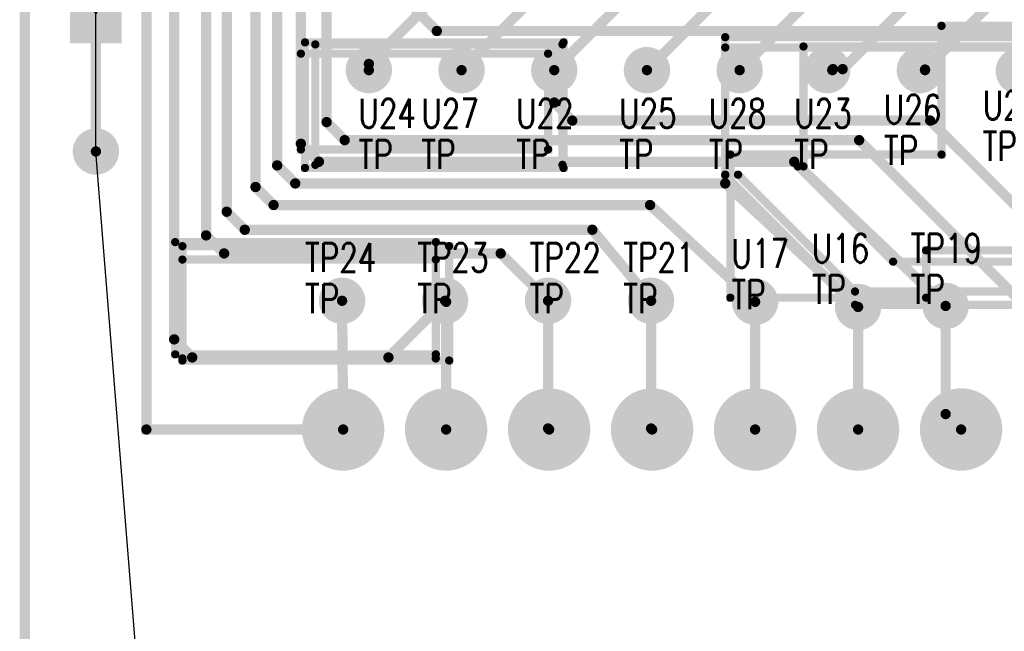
# Model space of a CAD drawing. Extents: x 22 to 3079, y -510 to 5425.
# Tile 3 of 15: x 86 to 1042, y 1804 to 2398. Entities that reach past the tile are written whole.
import ezdxf

# ---------------------------------------------------------------- set-up
doc = ezdxf.new("R2010")
doc.units = 0
for name, pattern in [('P5', [2, 1, 1]), ('TRACK180', [2, 1, 1]), ('TRACK203', [2, 1, 1]), ('TRACK204', [2, 1, 1]), ('TRACK207', [2, 1, 1]), ('TRACK208', [2, 1, 1]), ('TRACK209', [2, 1, 1]), ('TRACK260', [2, 1, 1]), ('TRACK261', [2, 1, 1]), ('TRACK263', [2, 1, 1]), ('TRACK264', [2, 1, 1]), ('TRACK265', [2, 1, 1]), ('TRACK266', [2, 1, 1]), ('TRACK268', [2, 1, 1]), ('TRACK313', [2, 1, 1]), ('TRACK314', [2, 1, 1]), ('TRACK315', [2, 1, 1]), ('TRACK316', [2, 1, 1]), ('TRACK317', [2, 1, 1]), ('TRACK320', [2, 1, 1]), ('TRACK321', [2, 1, 1]), ('TRACK322', [2, 1, 1]), ('TRACK341', [2, 1, 1]), ('TRACK376', [2, 1, 1]), ('TRACK377', [2, 1, 1]), ('TRACK59', [2, 1, 1]), ('TRACK83', [2, 1, 1]), ('TRACK84', [2, 1, 1])]:
    doc.linetypes.add(name, pattern=pattern)
for name, color, linetype in [('CONNECTION', 202, 'CONTINUOUS'), ('COPPER_CUTOUT01', 168, 'CONTINUOUS'), ('DRIL_PLTE_THRU', 12, 'CONTINUOUS'), ('PADS_BOTTOM04', 152, 'CONTINUOUS'), ('PADS_INNER', 1, 'CONTINUOUS'), ('PADS_TOP01', 1, 'CONTINUOUS'), ('PADS_XR25', 168, 'CONTINUOUS'), ('PART_NAME_TOP', 52, 'CONTINUOUS'), ('PART_TOP', 132, 'CONTINUOUS'), ('REFDES', 132, 'CONTINUOUS'), ('TRACK01', 1, 'CONTINUOUS'), ('TRACK03', 5, 'CONTINUOUS'), ('VIA', 1, 'CONTINUOUS')]:
    doc.layers.add(name, color=color, linetype=linetype)
doc.styles.add('W5', font='simplex', dxfattribs={"width": 0.75})

# ---------------------------------------------------------------- blocks, each defined once
blk = doc.blocks.new('PADS_BLOCK_UNUSED2')
at = {"layer": 'DRIL_PLTE_THRU', "const_width": 1.5}
blk.add_lwpolyline([(0, -0.75, 1), (0, 0.75, 1)], format="xyb", close=True, dxfattribs=at)
at = {"layer": 'PADS_BOTTOM04'}
blk.add_lwpolyline([(0, 0, 1), (0, 0, 1)], format="xyb", close=True, dxfattribs=at)
at = {"layer": 'PADS_INNER'}
blk.add_lwpolyline([(0, 0, 1), (0, 0, 1)], format="xyb", close=True, dxfattribs=at)
at = {"layer": 'PADS_TOP01', "const_width": 50}
blk.add_lwpolyline([(-30, 0), (30, 0)], dxfattribs=at)
blk = doc.blocks.new('SYM_BLOCK_UNUSED1')
for p in [(-45, 0), (45, 0)]:
    blk.add_blockref('PADS_BLOCK_UNUSED2', p)
blk = doc.blocks.new('PART_TOP17')
blk.add_blockref('SYM_BLOCK_UNUSED1', (0, 0))
at = {"layer": 'PART_NAME_TOP', "style": 'W5', "width": 0.75}
blk.add_text('0805', height=28, dxfattribs=at).set_placement((-204, -55))
at = {"layer": 'REFDES', "style": 'W5', "width": 0.75}
blk.add_text('C8', height=28, dxfattribs=at).set_placement((-204, -15))
blk = doc.blocks.new('PADS_BLOCK_UNUSED19')
at = {"layer": 'DRIL_PLTE_THRU', "const_width": 15.5}
blk.add_lwpolyline([(0, -7.75, 1), (0, 7.75, 1)], format="xyb", close=True, dxfattribs=at)
at = {"layer": 'PADS_BOTTOM04', "const_width": 22.5}
blk.add_lwpolyline([(0, -11.25, 1), (0, 11.25, 1)], format="xyb", close=True, dxfattribs=at)
at = {"layer": 'PADS_INNER', "const_width": 22.5}
blk.add_lwpolyline([(0, -11.25, 1), (0, 11.25, 1)], format="xyb", close=True, dxfattribs=at)
at = {"layer": 'PADS_TOP01', "const_width": 22.5}
blk.add_lwpolyline([(0, -11.25, 1), (0, 11.25, 1)], format="xyb", close=True, dxfattribs=at)
at = {"layer": 'PADS_XR25', "const_width": 22.5}
blk.add_lwpolyline([(0, -11.25, 1), (0, 11.25, 1)], format="xyb", close=True, dxfattribs=at)
blk = doc.blocks.new('SYM_BLOCK_UNUSED6')
blk.add_blockref('PADS_BLOCK_UNUSED19', (0, -1))
blk = doc.blocks.new('PART_TOP74')
blk.add_blockref('SYM_BLOCK_UNUSED6', (0, 0))
at = {"layer": 'PART_NAME_TOP', "style": 'W5', "width": 0.75}
blk.add_text('TP', height=28, rotation=90, dxfattribs=at).set_placement((-2, -35))
at = {"layer": 'REFDES', "style": 'W5', "width": 0.75}
blk.add_text('TP19', height=28, rotation=90, dxfattribs=at).set_placement((-42, -35))
blk = doc.blocks.new('PART_TOP76')
blk.add_blockref('SYM_BLOCK_UNUSED6', (0, 0))
at = {"layer": 'PART_NAME_TOP', "style": 'W5', "width": 0.75}
blk.add_text('TP', height=28, rotation=90, dxfattribs=at).set_placement((12, -28))
at = {"layer": 'REFDES', "style": 'W5', "width": 0.75}
blk.add_text('TP21', height=28, rotation=90, dxfattribs=at).set_placement((-28, -28))
blk = doc.blocks.new('PART_TOP77')
blk.add_blockref('SYM_BLOCK_UNUSED6', (0, 0))
at = {"layer": 'PART_NAME_TOP', "style": 'W5', "width": 0.75}
blk.add_text('TP', height=28, rotation=90, dxfattribs=at).set_placement((12, -19))
at = {"layer": 'REFDES', "style": 'W5', "width": 0.75}
blk.add_text('TP22', height=28, rotation=90, dxfattribs=at).set_placement((-28, -19))
blk = doc.blocks.new('PART_TOP78')
blk.add_blockref('SYM_BLOCK_UNUSED6', (0, 0))
at = {"layer": 'PART_NAME_TOP', "style": 'W5', "width": 0.75}
blk.add_text('TP', height=28, rotation=90, dxfattribs=at).set_placement((12, -28))
at = {"layer": 'REFDES', "style": 'W5', "width": 0.75}
blk.add_text('TP23', height=28, rotation=90, dxfattribs=at).set_placement((-28, -28))
blk = doc.blocks.new('PART_TOP79')
blk.add_blockref('SYM_BLOCK_UNUSED6', (0, 0))
at = {"layer": 'PART_NAME_TOP', "style": 'W5', "width": 0.75}
blk.add_text('TP', height=28, rotation=90, dxfattribs=at).set_placement((12, -37))
at = {"layer": 'REFDES', "style": 'W5', "width": 0.75}
blk.add_text('TP24', height=28, rotation=90, dxfattribs=at).set_placement((-28, -37))
blk = doc.blocks.new('PADS_BLOCK_UNUSED3')
at = {"layer": 'DRIL_PLTE_THRU', "const_width": 19}
blk.add_lwpolyline([(0, -9.5, 1), (0, 9.5, 1)], format="xyb", close=True, dxfattribs=at)
at = {"layer": 'PADS_BOTTOM04', "const_width": 30}
blk.add_lwpolyline([(0, -15, 1), (0, 15, 1)], format="xyb", close=True, dxfattribs=at)
at = {"layer": 'PADS_INNER', "const_width": 30}
blk.add_lwpolyline([(0, -15, 1), (0, 15, 1)], format="xyb", close=True, dxfattribs=at)
at = {"layer": 'PADS_TOP01', "const_width": 30}
blk.add_lwpolyline([(0, -15, 1), (0, 15, 1)], format="xyb", close=True, dxfattribs=at)
at = {"layer": 'PADS_XR25', "const_width": 40}
blk.add_lwpolyline([(0, -20, 1), (0, 20, 1)], format="xyb", close=True, dxfattribs=at)
blk = doc.blocks.new('SYM_BLOCK_UNUSED12')
for p in [(0, 600), (100, 600), (200, 600), (300, 600), (400, 600), (500, 600), (600, 600)]:
    blk.add_blockref('PADS_BLOCK_UNUSED3', p)
blk = doc.blocks.new('PART_TOP85')
blk.add_blockref('SYM_BLOCK_UNUSED12', (0, 0))
blk = doc.blocks.new('PART_TOP94')
blk.add_blockref('SYM_BLOCK_UNUSED6', (0, 0))
at = {"layer": 'PART_NAME_TOP', "style": 'W5', "width": 0.75}
blk.add_text('TP', height=28, dxfattribs=at).set_placement((-45, 2))
at = {"layer": 'REFDES', "style": 'W5', "width": 0.75}
blk.add_text('U16', height=28, dxfattribs=at).set_placement((-45, 42))
blk = doc.blocks.new('PART_TOP95')
blk.add_blockref('SYM_BLOCK_UNUSED6', (0, 0))
at = {"layer": 'PART_NAME_TOP', "style": 'W5', "width": 0.75}
blk.add_text('TP', height=28, dxfattribs=at).set_placement((-23, -8))
at = {"layer": 'REFDES', "style": 'W5', "width": 0.75}
blk.add_text('U17', height=28, dxfattribs=at).set_placement((-23, 32))
blk = doc.blocks.new('PART_TOP109')
blk.add_blockref('SYM_BLOCK_UNUSED6', (0, 0))
at = {"layer": 'PART_NAME_TOP', "style": 'W5', "width": 0.75}
blk.add_text('TP', height=28, dxfattribs=at).set_placement((-37, -97))
at = {"layer": 'REFDES', "style": 'W5', "width": 0.75}
blk.add_text('U22', height=28, dxfattribs=at).set_placement((-37, -57))
blk = doc.blocks.new('PART_TOP110')
blk.add_blockref('SYM_BLOCK_UNUSED6', (0, 0))
at = {"layer": 'PART_NAME_TOP', "style": 'W5', "width": 0.75}
blk.add_text('TP', height=28, dxfattribs=at).set_placement((-32, -97))
at = {"layer": 'REFDES', "style": 'W5', "width": 0.75}
blk.add_text('U23', height=28, dxfattribs=at).set_placement((-32, -57))
blk = doc.blocks.new('PART_TOP111')
blk.add_blockref('SYM_BLOCK_UNUSED6', (0, 0))
at = {"layer": 'PART_NAME_TOP', "style": 'W5', "width": 0.75}
blk.add_text('TP', height=28, dxfattribs=at).set_placement((-27, -97))
at = {"layer": 'REFDES', "style": 'W5', "width": 0.75}
blk.add_text('U25', height=28, dxfattribs=at).set_placement((-27, -57))
blk = doc.blocks.new('PART_TOP112')
blk.add_blockref('SYM_BLOCK_UNUSED6', (0, 0))
at = {"layer": 'PART_NAME_TOP', "style": 'W5', "width": 0.75}
blk.add_text('TP', height=28, dxfattribs=at).set_placement((-35, -93))
at = {"layer": 'REFDES', "style": 'W5', "width": 0.75}
blk.add_text('U26', height=28, dxfattribs=at).set_placement((-35, -53))
blk = doc.blocks.new('PART_TOP113')
blk.add_blockref('SYM_BLOCK_UNUSED6', (0, 0))
at = {"layer": 'PART_NAME_TOP', "style": 'W5', "width": 0.75}
blk.add_text('TP', height=28, dxfattribs=at).set_placement((-30, -97))
at = {"layer": 'REFDES', "style": 'W5', "width": 0.75}
blk.add_text('U28', height=28, dxfattribs=at).set_placement((-30, -57))
blk = doc.blocks.new('PART_TOP114')
blk.add_blockref('SYM_BLOCK_UNUSED6', (0, 0))
at = {"layer": 'PART_NAME_TOP', "style": 'W5', "width": 0.75}
blk.add_text('TP', height=28, dxfattribs=at).set_placement((-35, -88))
at = {"layer": 'REFDES', "style": 'W5', "width": 0.75}
blk.add_text('U29', height=28, dxfattribs=at).set_placement((-35, -48))
blk = doc.blocks.new('PART_TOP210')
blk.add_blockref('SYM_BLOCK_UNUSED6', (0, 0))
at = {"layer": 'PART_NAME_TOP', "style": 'W5', "width": 0.75}
blk.add_text('TP', height=28, dxfattribs=at).set_placement((-10, -97))
at = {"layer": 'REFDES', "style": 'W5', "width": 0.75}
blk.add_text('U24', height=28, dxfattribs=at).set_placement((-10, -57))
blk = doc.blocks.new('PART_TOP211')
blk.add_blockref('SYM_BLOCK_UNUSED6', (0, 0))
at = {"layer": 'PART_NAME_TOP', "style": 'W5', "width": 0.75}
blk.add_text('TP', height=28, dxfattribs=at).set_placement((-39, -97))
at = {"layer": 'REFDES', "style": 'W5', "width": 0.75}
blk.add_text('U27', height=28, dxfattribs=at).set_placement((-39, -57))
blk = doc.blocks.new('CORNER_10')
at = {"const_width": 5}
blk.add_lwpolyline([(0, -2.5, 1), (0, 2.5, 1)], format="xyb", close=True, dxfattribs=at)
blk = doc.blocks.new('PADS_BLOCK_UNUSED20')
at = {"layer": 'DRIL_PLTE_THRU', "const_width": 15.5}
blk.add_lwpolyline([(0, -7.75, 1), (0, 7.75, 1)], format="xyb", close=True, dxfattribs=at)
at = {"layer": 'PADS_BOTTOM04', "const_width": 22.5}
blk.add_lwpolyline([(0, -11.25, 1), (0, 11.25, 1)], format="xyb", close=True, dxfattribs=at)
at = {"layer": 'PADS_INNER', "const_width": 22.5}
blk.add_lwpolyline([(0, -11.25, 1), (0, 11.25, 1)], format="xyb", close=True, dxfattribs=at)
at = {"layer": 'PADS_TOP01', "const_width": 22.5}
blk.add_lwpolyline([(0, -11.25, 1), (0, 11.25, 1)], format="xyb", close=True, dxfattribs=at)
blk = doc.blocks.new('VIA0')
blk.add_blockref('PADS_BLOCK_UNUSED20', (0, 0))
blk = doc.blocks.new('CORNER_8')
at = {"const_width": 4}
blk.add_lwpolyline([(0, -2, 1), (0, 2, 1)], format="xyb", close=True, dxfattribs=at)
blk = doc.blocks.new('COPPER_CUTOUT31')
at = {"layer": 'COPPER_CUTOUT01', "linetype": 'P5', "const_width": 8}
blk.add_lwpolyline([(0, 0), (205, 0), (205, 125), (366, 125), (366, -93), (190, -93), (190, -139), (0, -139)], close=True, dxfattribs=at)
at = {"layer": 'COPPER_CUTOUT01'}
for p in [(205, 125), (366, 125), (0, 0), (205, 0), (190, -93), (366, -93), (0, -139), (190, -139)]:
    blk.add_blockref('CORNER_8', p, dxfattribs=at)
blk = doc.blocks.new('COPPER_CUTOUT32')
at = {"layer": 'COPPER_CUTOUT01', "linetype": 'P5', "const_width": 8}
blk.add_lwpolyline([(-11, 0), (229, 0), (229, -117), (-11, -117)], close=True, dxfattribs=at)
at = {"layer": 'COPPER_CUTOUT01'}
for p in [(-11, 0), (229, 0), (-11, -117), (229, -117)]:
    blk.add_blockref('CORNER_8', p, dxfattribs=at)
blk = doc.blocks.new('COPPER_CUTOUT35')
at = {"layer": 'COPPER_CUTOUT01', "linetype": 'P5', "const_width": 8}
blk.add_lwpolyline([(-5, 0), (246, 0), (246, -122), (-5, -122)], close=True, dxfattribs=at)
at = {"layer": 'COPPER_CUTOUT01'}
for p in [(-5, 0), (246, 0), (-5, -122), (246, -122)]:
    blk.add_blockref('CORNER_8', p, dxfattribs=at)
blk = doc.blocks.new('COPPER_CUTOUT36')
at = {"layer": 'COPPER_CUTOUT01', "linetype": 'P5', "const_width": 8}
blk.add_lwpolyline([(-216, 0), (161, 0), (161, -250), (-90, -250), (-216, -124)], close=True, dxfattribs=at)
at = {"layer": 'COPPER_CUTOUT01'}
for p in [(-216, 0), (161, 0), (-216, -124), (-90, -250), (161, -250)]:
    blk.add_blockref('CORNER_8', p, dxfattribs=at)
blk = doc.blocks.new('COPPER_CUTOUT39')
at = {"layer": 'COPPER_CUTOUT01', "linetype": 'P5', "const_width": 8}
blk.add_lwpolyline([(2, 0), (255, 0), (255, -109), (2, -109)], close=True, dxfattribs=at)
at = {"layer": 'COPPER_CUTOUT01'}
for p in [(2, 0), (255, 0), (2, -109), (255, -109)]:
    blk.add_blockref('CORNER_8', p, dxfattribs=at)
blk = doc.blocks.new('COPPER_CUTOUT41')
at = {"layer": 'COPPER_CUTOUT01', "linetype": 'P5', "const_width": 8}
blk.add_lwpolyline([(2, 0), (242, 0), (242, -93), (2, -93)], close=True, dxfattribs=at)
at = {"layer": 'COPPER_CUTOUT01'}
for p in [(2, 0), (242, 0), (2, -93), (242, -93)]:
    blk.add_blockref('CORNER_8', p, dxfattribs=at)
blk = doc.blocks.new('COPPER_CUTOUT42')
at = {"layer": 'COPPER_CUTOUT01', "linetype": 'P5', "const_width": 8}
blk.add_lwpolyline([(0, 0), (259, 0), (259, -111), (0, -111)], close=True, dxfattribs=at)
at = {"layer": 'COPPER_CUTOUT01'}
for p in [(0, 0), (259, 0), (0, -111), (259, -111)]:
    blk.add_blockref('CORNER_8', p, dxfattribs=at)
blk = doc.blocks.new('COPPER_CUTOUT43')
at = {"layer": 'COPPER_CUTOUT01', "linetype": 'P5', "const_width": 8}
blk.add_lwpolyline([(5, 0), (251, 0), (251, -96), (5, -96)], close=True, dxfattribs=at)
at = {"layer": 'COPPER_CUTOUT01'}
for p in [(5, 0), (251, 0), (5, -96), (251, -96)]:
    blk.add_blockref('CORNER_8', p, dxfattribs=at)
blk = doc.blocks.new('COPPER_CUTOUT44')
at = {"layer": 'COPPER_CUTOUT01', "linetype": 'P5', "const_width": 8}
blk.add_lwpolyline([(0, 0), (379, 0), (379, -247), (126, -247), (12.5, -133.5), (0, -133.5)], close=True, dxfattribs=at)
at = {"layer": 'COPPER_CUTOUT01'}
for p in [(0, 0), (379, 0), (0, -133.5), (12.5, -133.5), (126, -247), (379, -247)]:
    blk.add_blockref('CORNER_8', p, dxfattribs=at)
blk = doc.blocks.new('COPPER_CUTOUT45')
at = {"layer": 'COPPER_CUTOUT01', "linetype": 'P5', "const_width": 8}
blk.add_lwpolyline([(0, 0), (305, 0), (305, -209), (87, -209), (-5.5, -116.5), (0, -116.5)], close=True, dxfattribs=at)
at = {"layer": 'COPPER_CUTOUT01'}
for p in [(0, 0), (305, 0), (-5.5, -116.5), (0, -116.5), (87, -209), (305, -209)]:
    blk.add_blockref('CORNER_8', p, dxfattribs=at)

msp = doc.modelspace()

# ---------------------------------------------------------------- linework, layer by layer
at = {"layer": 'CONNECTION', "linetype": 'TRACK341'}
for p, q in [((160, 2270), (160, 2625)), ((202, 1745), (160, 2270))]:
    msp.add_line(p, q, dxfattribs=at)
at = {"layer": 'CONNECTION', "linetype": 'TRACK180'}
msp.add_line((160, 2270), (160, 2625), dxfattribs=at)
at = {"layer": 'CONNECTION', "linetype": 'TRACK208'}
msp.add_line((870, 2349), (875, 2349), dxfattribs=at)
at = {"layer": 'CONNECTION', "linetype": 'TRACK209'}
msp.add_line((960, 2349), (965, 2349), dxfattribs=at)
at = {"layer": 'TRACK01', "linetype": 'TRACK321', "const_width": 10}
msp.add_lwpolyline([(425, 2349), (425, 2355), (555, 2485), (765, 2485), (813, 2533), (967.7, 2533), (985.2, 2550.5), (985.2, 2752.5)], dxfattribs=at)
at = {"layer": 'TRACK01', "linetype": 'TRACK322', "const_width": 10}
msp.add_lwpolyline([(515, 2349), (627, 2461), (780, 2461), (831, 2512), (993.3, 2512), (1010.8, 2529.5), (1010.8, 2752.5)], dxfattribs=at)
at = {"layer": 'TRACK01', "linetype": 'TRACK59', "const_width": 10}
msp.add_lwpolyline([(1036.4, 2752.5), (1036.4, 2507.5), (1018.9, 2490), (846, 2490), (793, 2437), (693, 2437), (605, 2349)], dxfattribs=at)
at = {"layer": 'TRACK01', "linetype": 'TRACK204', "const_width": 10}
msp.add_lwpolyline([(1062, 2752.5), (1065, 2749.5), (1065, 2487.5), (1047.5, 2470), (860, 2470), (804, 2414), (760, 2414), (695, 2349)], dxfattribs=at)
at = {"layer": 'TRACK01', "linetype": 'TRACK207', "const_width": 10}
msp.add_lwpolyline([(785, 2349), (887, 2451), (1070.1, 2451), (1087.6, 2468.5), (1087.6, 2752.5)], dxfattribs=at)
at = {"layer": 'TRACK01', "linetype": 'TRACK208', "const_width": 10}
msp.add_lwpolyline([(875, 2349), (875, 2349.39), (875.61, 2350), (885, 2350), (965, 2430), (1103.61, 2430), (1115.61, 2442), (1115.61, 2750.09), (1113.2, 2752.5)], dxfattribs=at)
at = {"layer": 'TRACK01', "linetype": 'TRACK209', "const_width": 10}
msp.add_lwpolyline([(965, 2349), (965, 2349.57), (1027, 2411.57), (1119.5, 2411.57), (1137, 2429.07), (1137, 2750.7), (1138.8, 2752.5), (1140, 2751.3)], dxfattribs=at)
at = {"layer": 'TRACK01', "linetype": 'TRACK180', "const_width": 10}
msp.add_lwpolyline([(160, 2405), (160, 2270)], dxfattribs=at)
at = {"layer": 'TRACK01', "linetype": 'TRACK261', "const_width": 10}
msp.add_lwpolyline([(399, 2125), (400, 2000)], dxfattribs=at)
at = {"layer": 'TRACK01', "linetype": 'TRACK268', "const_width": 10}
msp.add_lwpolyline([(500, 2000), (500, 2124), (499, 2125)], dxfattribs=at)
at = {"layer": 'TRACK01', "linetype": 'TRACK84', "const_width": 10}
msp.add_lwpolyline([(600, 2000), (599, 2001), (599, 2125)], dxfattribs=at)
at = {"layer": 'TRACK01', "linetype": 'TRACK376', "const_width": 10}
msp.add_lwpolyline([(699, 2125), (699, 2001), (700, 2000)], dxfattribs=at)
at = {"layer": 'TRACK01', "linetype": 'TRACK315', "const_width": 10}
msp.add_lwpolyline([(800, 2124), (800, 2000)], dxfattribs=at)
at = {"layer": 'TRACK01', "linetype": 'TRACK314', "const_width": 10}
msp.add_lwpolyline([(900, 2119), (900, 2000)], dxfattribs=at)
at = {"layer": 'TRACK01', "linetype": 'TRACK313', "const_width": 10}
msp.add_lwpolyline([(985, 2120), (985, 2015), (1000, 2000)], dxfattribs=at)
at = {"layer": 'TRACK03', "linetype": 'TRACK260', "const_width": 10}
msp.add_lwpolyline([(1200, 1400), (1202, 1400), (1202, 1532.5), (1184.5, 1550), (108.5, 1550), (91, 1567.5), (91, 3605.5), (108.5, 3623), (429, 3623), (430, 3624)], dxfattribs=at)
at = {"layer": 'TRACK03', "linetype": 'TRACK83', "const_width": 10}
msp.add_lwpolyline([(400, 2000), (209, 2000), (209, 3255), (209, 3531.5), (226.5, 3549), (430, 3549)], dxfattribs=at)
at = {"layer": 'TRACK03', "linetype": 'TRACK263', "const_width": 10}
msp.add_lwpolyline([(465, 3469), (483, 3469), (487, 3465), (492, 3435), (492, 3395), (582, 3305), (582, 2850.5), (564.5, 2833), (401.5, 2833), (384, 2815.5), (384, 2298.5), (401.5, 2281), (901, 2281), (1079, 2103)], dxfattribs=at)
at = {"layer": 'TRACK03', "linetype": 'TRACK264', "const_width": 10}
msp.add_lwpolyline([(335, 3464), (404, 3464), (468, 3400), (468, 3373), (558, 3283), (558, 2931.5), (540.5, 2914), (376.5, 2914), (359, 2896.5), (359, 2277.5), (376.5, 2260), (838, 2260), (985, 2120)], dxfattribs=at)
at = {"layer": 'TRACK03', "linetype": 'TRACK265', "const_width": 10}
msp.add_lwpolyline([(290, 3414), (290, 3406), (420, 3406), (445, 3381), (445, 3345), (534, 3256), (534, 3005.5), (516.5, 2988), (353.5, 2988), (336, 2970.5), (336, 2256.5), (353.5, 2239), (771, 2239), (900, 2119)], dxfattribs=at)
at = {"layer": 'TRACK03', "linetype": 'TRACK266', "const_width": 10}
msp.add_lwpolyline([(380, 3369), (378, 3369), (512, 3235), (512, 3079.5), (494.5, 3062), (332.5, 3062), (315, 3044.5), (315, 2235.5), (332.5, 2218), (698, 2218), (800, 2124)], dxfattribs=at)
at = {"layer": 'TRACK03', "linetype": 'TRACK316', "const_width": 10}
msp.add_lwpolyline([(378, 3308), (378, 3171), (342, 3135), (341, 3135), (287, 3081), (287, 2211.5), (304.5, 2194), (642, 2194), (699, 2125)], dxfattribs=at)
at = {"layer": 'TRACK03', "linetype": 'TRACK317', "const_width": 10}
msp.add_lwpolyline([(599, 2125), (553, 2171), (284.5, 2171), (267, 2188.5), (267, 3104), (336, 3173), (336, 3249)], dxfattribs=at)
at = {"layer": 'TRACK03', "linetype": 'TRACK377', "const_width": 10}
msp.add_lwpolyline([(286, 3188), (236, 3138), (236, 2087.5), (253.5, 2070), (444, 2070), (499, 2125)], dxfattribs=at)
at = {"layer": 'TRACK03', "linetype": 'TRACK320', "const_width": 10}
msp.add_lwpolyline([(425, 2424), (454, 2424), (491, 2387), (1351.5, 2387), (1369, 2369.5), (1369, 2320), (1405, 2284)], dxfattribs=at)
at = {"layer": 'TRACK03', "linetype": 'TRACK203', "const_width": 10}
msp.add_lwpolyline([(605, 2349), (605, 2317.5), (622.5, 2300), (970, 2300), (1135, 2135), (1135, 2085), (1145, 2075), (1145, 1852.5), (1162.5, 1835), (1278, 1835)], dxfattribs=at)

# ---------------------------------------------------------------- block references
for name, p in [('COPPER_CUTOUT31', (776, 2267)), ('COPPER_CUTOUT44', (771, 2381)), ('COPPER_CUTOUT35', (368, 2376)), ('COPPER_CUTOUT32', (384, 2374)), ('COPPER_CUTOUT36', (987, 2371)), ('COPPER_CUTOUT45', (847, 2372)), ('COPPER_CUTOUT41', (357, 2365)), ('COPPER_CUTOUT39', (235, 2182)), ('COPPER_CUTOUT42', (244, 2178)), ('COPPER_CUTOUT43', (239, 2165))]:
    msp.add_blockref(name, p)
at = {"layer": 'PART_TOP', "rotation": 270}
for name, p in [('PART_TOP17', (160, 2450)), ('PART_TOP74', (986, 2120)), ('PART_TOP79', (400, 2125)), ('PART_TOP78', (500, 2125)), ('PART_TOP77', (600, 2125)), ('PART_TOP76', (700, 2125))]:
    msp.add_blockref(name, p, dxfattribs=at)
at = {"layer": 'PART_TOP'}
for name, p in [('PART_TOP210', (425, 2350)), ('PART_TOP211', (515, 2350)), ('PART_TOP109', (605, 2350)), ('PART_TOP111', (695, 2350)), ('PART_TOP113', (785, 2350)), ('PART_TOP110', (870, 2350)), ('PART_TOP112', (960, 2350)), ('PART_TOP114', (1056, 2349)), ('PART_TOP94', (900, 2120)), ('PART_TOP95', (800, 2125)), ('PART_TOP85', (400, 1400))]:
    msp.add_blockref(name, p, dxfattribs=at)
at = {"layer": 'TRACK01'}
for p in [(425, 2355), (425, 2349), (515, 2349), (605, 2349), (695, 2349), (785, 2349), (875, 2349.39), (875, 2349), (875.61, 2350), (885, 2350), (965, 2349.57), (965, 2349), (160, 2270), (399, 2125), (499, 2125), (500, 2124), (599, 2125), (699, 2125), (800, 2124), (900, 2119), (985, 2120), (985, 2015), (400, 2000), (500, 2000), (599, 2001), (600, 2000), (699, 2001), (700, 2000), (800, 2000), (900, 2000), (1000, 2000)]:
    msp.add_blockref('CORNER_10', p, dxfattribs=at)
at = {"layer": 'TRACK03'}
for p in [(491, 2387), (605, 2349), (605, 2317.5), (622.5, 2300), (970, 2300), (384, 2298.5), (401.5, 2281), (901, 2281), (359, 2277.5), (336, 2256.5), (376.5, 2260), (838, 2260), (315, 2235.5), (353.5, 2239), (771, 2239), (332.5, 2218), (698, 2218), (287, 2211.5), (304.5, 2194), (642, 2194), (267, 2188.5), (284.5, 2171), (553, 2171), (499, 2125), (599, 2125), (699, 2125), (800, 2124), (900, 2119), (985, 2120), (236, 2087.5), (253.5, 2070), (444, 2070), (209, 2000), (400, 2000)]:
    msp.add_blockref('CORNER_10', p, dxfattribs=at)
at = {"layer": 'VIA', "linetype": 'TRACK341'}
msp.add_blockref('VIA0', (160, 2270), dxfattribs=at)
at = {"layer": 'VIA', "linetype": 'TRACK180'}
msp.add_blockref('VIA0', (160, 2270), dxfattribs=at)

doc.saveas('drawing.dxf')
